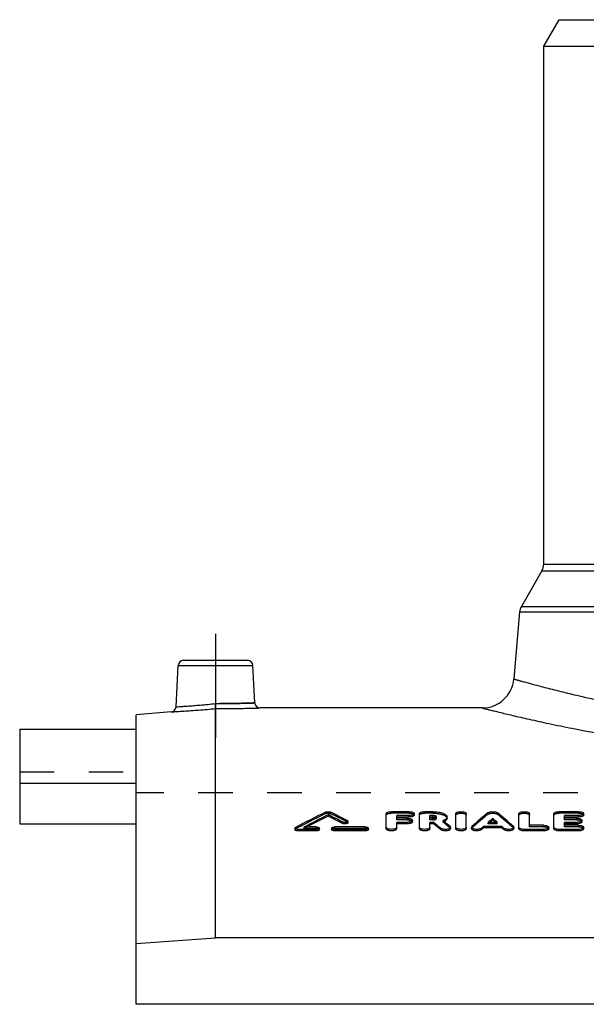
# Model space of a CAD drawing. Header units: millimetres. Extents: x 0 to 1000, y 0 to 1000.
# Tile 2 of 3: x 350 to 457, y 527 to 713. Entities that reach past the tile are written whole.
import ezdxf

# ---------------------------------------------------------------- set-up
doc = ezdxf.new("R2010")
doc.units = ezdxf.units.MM
doc.header["$LTSCALE"] = 65.185185
doc.linetypes.add('CENTER', pattern=[0.6, 0.375, -0.075, 0.075, -0.075])
doc.linetypes.add('HIDDEN', pattern=[0.2, 0.1, -0.1])
for name, color, linetype in [('FASEN', 7, 'CONTINUOUS'), ('KOERPER', 7, 'CONTINUOUS'), ('KONST.EL_MIT_GEO', 7, 'CONTINUOUS')]:
    doc.layers.add(name, color=color, linetype=linetype)

msp = doc.modelspace()

# ---------------------------------------------------------------- linework, layer by layer
at = {"layer": 'FASEN', "color": 7, "linetype": 'Continuous'}
for p, q in [((448.5, 708), (451.39, 713)), ((451.39, 713), (570.61, 713)), ((448.5, 708), (573.5, 708)), ((378.13, 582.27), (371.5, 581.69)), ((371.5, 527.03), (371.5, 581.69)), ((371.5, 538.49), (386.5, 539.61)), ((635.5, 539.61), (386.5, 539.61))]:
    msp.add_line(p, q, dxfattribs=at)
at = {"layer": 'KOERPER', "color": 7, "linetype": 'Continuous'}
for p, q in [((448.5, 610.17), (448.5, 708)), ((436.87, 583), (394.92, 583)), ((349.5, 568.75), (349.5, 561.09)), ((371.5, 568.75), (349.5, 568.75)), ((349.5, 561.09), (371.5, 561.09)), ((650.5, 527.03), (371.5, 527.03))]:
    msp.add_line(p, q, dxfattribs=at)
at = {"layer": 'KOERPER', "color": 2, "linetype": 'CENTER'}
msp.add_line((386.5, 597), (386.5, 577.39), dxfattribs=at)
at = {"layer": 'KOERPER', "color": 8, "linetype": 'HIDDEN'}
for p in [(371.5, 527.03), (650.5, 567)]:
    msp.add_line(p, (371.5, 567), dxfattribs=at)
at = {"layer": 'KONST.EL_MIT_GEO', "color": 7, "linetype": 'Continuous'}
for p, q in [((448.5, 610.17), (573.5, 610.17)), ((448.17, 608.92), (444.28, 602.19)), ((448.17, 608.92), (573.83, 608.92)), ((443.95, 601.15), (442.84, 588.48)), ((443.95, 601.15), (578.05, 601.15)), ((444.28, 602.19), (577.72, 602.19)), ((380.45, 592), (392.55, 592)), ((379.04, 583.21), (379.45, 591.05)), ((379.45, 591.05), (393.55, 591.05)), ((393.92, 583.95), (393.55, 591.05)), ((386.5, 539.61), (386.5, 582.88)), ((349.5, 578.97), (349.5, 568.75)), ((349.5, 578.97), (371.5, 578.97)), ((407.76, 562.57), (407.76, 562.85)), ((418.75, 560.18), (418.75, 563.05)), ((423.04, 563.41), (419.74, 563.41)), ((420.73, 562.16), (420.73, 562.68)), ((423.04, 562.68), (420.73, 562.68)), ((423.04, 562.4), (420.73, 562.4)), ((422.71, 562.16), (420.73, 562.16)), ((423.04, 562.4), (423.04, 562.68)), ((423.7, 561.5), (423.7, 561.78)), ((424.03, 562.77), (424.03, 563.05)), ((425.02, 560.18), (425.02, 563.05)), ((427.55, 563.41), (426.01, 563.41)), ((427, 562.16), (427, 562.68)), ((427.55, 562.68), (427, 562.68)), ((427.55, 562.4), (427, 562.4)), ((427.55, 562.16), (427, 562.16)), ((427.55, 562.4), (427.55, 562.68)), ((429.62, 561.61), (429.48, 561.72)), ((430.23, 562.14), (430.23, 562.42)), ((431.89, 560.18), (431.89, 563.05)), ((433.87, 560.18), (433.87, 563.05)), ((438.85, 561.85), (438.85, 562.13)), ((443.83, 560.18), (443.83, 563.05)), ((445.82, 560.84), (445.82, 563.05)), ((450.44, 560.18), (450.44, 563.05)), ((455.06, 563.41), (451.43, 563.41)), ((452.42, 562.16), (452.42, 562.68)), ((455.06, 562.68), (452.42, 562.68)), ((455.06, 562.4), (452.42, 562.4)), ((454.73, 562.16), (452.42, 562.16)), ((455.06, 562.4), (455.06, 562.68)), ((455.72, 561.5), (455.72, 561.78)), ((456.05, 562.77), (456.05, 563.05)), ((401.5, 560.29), (401.5, 560.02)), ((402.08, 559.79), (402.08, 560.07)), ((405.54, 560.07), (402.08, 560.07)), ((405.54, 559.79), (402.08, 559.79)), ((405.54, 560.52), (403.23, 560.52)), ((405.54, 559.79), (405.54, 560.07)), ((406.12, 560.02), (406.12, 560.29)), ((408.43, 560.29), (408.43, 560.02)), ((414.79, 560.52), (409.01, 560.52)), ((409.01, 559.79), (409.01, 560.07)), ((414.79, 560.07), (409.01, 560.07)), ((414.79, 559.79), (409.01, 559.79)), ((410.46, 561.2), (410.46, 561.47)), ((411.5, 561.33), (411.5, 561.61)), ((414.79, 559.79), (414.79, 560.07)), ((415.37, 560.02), (415.37, 560.29)), ((420.73, 560.18), (420.73, 561.4)), ((422.71, 561.4), (420.73, 561.4)), ((422.71, 561.13), (420.73, 561.13)), ((422.71, 561.13), (422.71, 561.4)), ((427, 560.18), (427, 561.4)), ((427.68, 561.4), (427, 561.4)), ((427.68, 561.13), (427, 561.13)), ((427.68, 561.13), (427.68, 561.4)), ((429.01, 560.02), (429.01, 560.29)), ((429.63, 561.6), (429.62, 561.61)), ((430.9, 560.18), (430.9, 560.46)), ((434.86, 560.46), (434.86, 560.18)), ((436.76, 560.02), (436.76, 560.3)), ((437.14, 560.36), (437.14, 560.64)), ((440.57, 560.64), (437.14, 560.64)), ((440.57, 560.36), (437.14, 560.36)), ((439.7, 561.4), (438.01, 561.4)), ((440.57, 560.36), (440.57, 560.64)), ((440.95, 560.02), (440.95, 560.3)), ((442.84, 560.18), (442.84, 560.46)), ((444.83, 559.79), (444.83, 560.07)), ((448.46, 560.07), (444.83, 560.07)), ((448.46, 559.79), (444.83, 559.79)), ((448.46, 560.84), (445.82, 560.84)), ((448.46, 559.79), (448.46, 560.07)), ((449.45, 560.18), (449.45, 560.46)), ((451.43, 559.79), (451.43, 560.07)), ((455.06, 560.07), (451.43, 560.07)), ((455.06, 559.79), (451.43, 559.79)), ((452.42, 560.84), (452.42, 561.4)), ((454.73, 561.4), (452.42, 561.4)), ((454.73, 561.13), (452.42, 561.13)), ((455.06, 560.84), (452.42, 560.84)), ((454.73, 561.13), (454.73, 561.4)), ((455.06, 559.79), (455.06, 560.07)), ((456.05, 560.18), (456.05, 560.46))]:
    msp.add_line(p, q, dxfattribs=at)
at = {"layer": 'KONST.EL_MIT_GEO', "color": 8, "linetype": 'HIDDEN'}
for p, q in [((371.5, 561.09), (371.5, 578.97)), ((349.5, 570.92), (371.5, 570.92)), ((407.27, 563.04), (407.27, 563.32)), ((408.25, 563.04), (408.25, 563.32)), ((411.39, 561.46), (411.39, 561.74)), ((419.74, 563.13), (419.74, 563.41)), ((423.04, 563.13), (419.74, 563.13)), ((420.73, 561.88), (420.73, 562.16)), ((422.71, 561.88), (420.73, 561.88)), ((422.71, 561.88), (422.71, 562.16)), ((423.04, 563.13), (423.04, 563.41)), ((426.01, 563.13), (426.01, 563.41)), ((427.55, 563.13), (426.01, 563.13)), ((427, 561.88), (427, 562.16)), ((427.55, 561.88), (427, 561.88)), ((427.55, 563.13), (427.55, 563.41)), ((427.55, 561.88), (427.55, 562.16)), ((428.25, 562.14), (428.25, 562.42)), ((429.48, 561.44), (429.48, 561.72)), ((437.95, 562.92), (437.95, 563.2)), ((439.76, 562.92), (439.76, 563.2)), ((451.43, 563.13), (451.43, 563.41)), ((455.06, 563.13), (451.43, 563.13)), ((452.42, 561.88), (452.42, 562.16)), ((454.73, 561.88), (452.42, 561.88)), ((454.73, 561.88), (454.73, 562.16)), ((455.06, 563.13), (455.06, 563.41)), ((401.61, 560.15), (401.61, 560.43)), ((403.23, 560.24), (403.23, 560.52)), ((403.23, 560.24), (403.34, 560.3)), ((405.54, 560.24), (403.23, 560.24)), ((403.34, 560.3), (403.75, 560.52)), ((405.54, 560.24), (405.54, 560.52)), ((409.01, 560.24), (409.01, 560.52)), ((414.79, 560.24), (409.01, 560.24)), ((414.79, 560.24), (414.79, 560.52)), ((430.81, 560.34), (430.81, 560.62)), ((434.95, 560.34), (434.95, 560.61)), ((438.01, 561.13), (438.01, 561.4)), ((438.01, 561.13), (438.2, 561.29)), ((439.7, 561.13), (438.01, 561.13)), ((438.2, 561.29), (438.33, 561.4)), ((439.51, 561.29), (439.38, 561.4)), ((439.7, 561.13), (439.51, 561.29)), ((439.7, 561.13), (439.7, 561.4)), ((442.76, 560.34), (442.76, 560.61)), ((445.82, 560.57), (445.82, 560.84)), ((448.46, 560.57), (445.82, 560.57)), ((448.46, 560.57), (448.46, 560.84)), ((452.42, 560.57), (452.42, 560.84)), ((455.06, 560.57), (452.42, 560.57)), ((455.06, 560.57), (455.06, 560.84))]:
    msp.add_line(p, q, dxfattribs=at)
at = {"layer": 'KONST.EL_MIT_GEO', "color": 7, "linetype": 'Continuous'}
for centre, radius, start, end in [((446, 610.17), 2.5, 330, 360), ((446.44, 600.94), 2.5, 150, 175), ((380.45, 591), 1, 90, 177), ((392.55, 591), 1, 3, 90), ((436.87, 589), 6, 270, 355), ((378.04, 583.26), 1, 274.9995, 357), ((394.92, 584), 1, 183, 270.0005), ((515.34, 345.17), 243.46, 116.3541, 117.849), ((517.03, 344.7), 243.98, 116.606, 117.8027), ((516.73, 344.78), 243.53, 116.581, 117.6398), ((299.35, 346.4), 242.08, 62.6787, 63.3972), ((299.4, 345.98), 242.18, 62.7031, 63.4211), ((301.35, 347.49), 240.85, 62.8134, 63.6513), ((427.55, 560.55), 1.86, 86.2084, 90.0332), ((427.55, 563.94), 1.78, 269.9179, 273.85), ((427.56, 560.67), 1.74, 84.2049, 86.1793), ((427.56, 563.86), 1.71, 273.8092, 277.7721), ((527.56, 456.12), 139.63, 129.9247, 131.5496), ((529.57, 456.31), 139.39, 130.6057, 131.0636), ((529.13, 456.43), 138.79, 130.5756, 130.8607), ((348.13, 456.31), 139.39, 48.9364, 49.3943), ((348.58, 456.43), 138.79, 49.1393, 49.4244), ((350.15, 456.12), 139.63, 48.4504, 50.0753), ((332.64, 445.81), 149.64, 49.9098, 50.5746), ((332.73, 445.51), 149.61, 49.9393, 50.604), ((335.71, 446.88), 148.26, 50.1029, 50.6947), ((532.85, 452.18), 144.44, 131.4999, 131.701), ((344.86, 452.18), 144.44, 48.299, 48.5001)]:
    msp.add_arc(centre, radius, start, end, dxfattribs=at)
at = {"layer": 'KONST.EL_MIT_GEO', "color": 8, "linetype": 'HIDDEN'}
for centre, radius, start, end in [((515.29, 344.76), 243.55, 116.3302, 117.8243), ((301.39, 347.08), 240.95, 62.8377, 63.6751), ((527.48, 455.82), 139.59, 129.8952, 131.5199), ((350.23, 455.82), 139.59, 48.4801, 50.1048), ((428.46, 564.04), 2.8, 291.507, 293.7292), ((335.72, 446.49), 148.34, 50.1328, 50.7976), ((428.65, 563.6), 2.32, 293.6989, 297.1535)]:
    msp.add_arc(centre, radius, start, end, dxfattribs=at)
at = {"layer": 'KONST.EL_MIT_GEO', "color": 7, "linetype": 'Continuous'}
for centre, major_axis, start_param, end_param in [((436.76, 296), (58.69, 286.38), 0.479805, 0.482818), ((440.95, 296), (-58.69, 286.38), -0.482818, -0.479805)]:
    msp.add_ellipse(centre, major_axis=major_axis, ratio=0.390963, start_param=start_param, end_param=end_param, dxfattribs=at)
for points, knots in [([(442.84, 588.48), (442.84, 588.48), (442.85, 588.48), (442.87, 588.47), (442.89, 588.46), (442.95, 588.45), (443.04, 588.42), (443.18, 588.38), (443.37, 588.33), (443.59, 588.27), (443.86, 588.19), (444.29, 588.07), (444.93, 587.9), (445.82, 587.65), (446.86, 587.37), (448.06, 587.06), (449.4, 586.71), (451.49, 586.18), (454.43, 585.46), (458.37, 584.56), (462.81, 583.62), (467.71, 582.67), (473.04, 581.76), (478.75, 580.91), (486.95, 579.88), (497.73, 578.97), (511, 578.59), (524.27, 578.97), (535.05, 579.88), (543.25, 580.91), (548.96, 581.76), (554.29, 582.67), (559.19, 583.62), (563.63, 584.56), (567.57, 585.46), (570.51, 586.18), (572.6, 586.71), (573.94, 587.06), (575.14, 587.37), (576.18, 587.65), (577.07, 587.9), (577.71, 588.07), (578.14, 588.19), (578.41, 588.27), (578.63, 588.33), (578.82, 588.38), (578.96, 588.42), (579.05, 588.45), (579.11, 588.46), (579.13, 588.47), (579.15, 588.48), (579.16, 588.48), (579.16, 588.48)], [0, 0, 0, 0, 0.000039, 0.000154, 0.000347, 0.000616, 0.001386, 0.002463, 0.003846, 0.005534, 0.007525, 0.009819, 0.015303, 0.021969, 0.029796, 0.038758, 0.04883, 0.059981, 0.085395, 0.114729, 0.147687, 0.183959, 0.223214, 0.265103, 0.309252, 0.402693, 0.5, 0.597307, 0.690748, 0.734897, 0.776786, 0.816041, 0.852313, 0.885271, 0.914605, 0.940019, 0.95117, 0.961242, 0.970204, 0.978031, 0.984697, 0.990181, 0.992475, 0.994466, 0.996154, 0.997537, 0.998614, 0.999384, 0.999653, 0.999846, 0.999961, 1, 1, 1, 1]), ([(378.13, 582.27), (378.14, 582.27), (378.2, 582.27), (378.32, 582.28), (378.52, 582.29), (378.79, 582.31), (379.14, 582.33), (379.75, 582.37), (380.66, 582.43), (381.91, 582.51), (383.89, 582.66), (385.43, 582.78), (386.5, 582.88)], [0, 0, 0, 0, 0.004831, 0.019271, 0.04318, 0.076322, 0.118369, 0.168906, 0.293397, 0.444947, 0.617713, 1, 1, 1, 1]), ([(379.04, 583.21), (379.09, 583.22), (379.28, 583.22), (379.69, 583.26), (380.37, 583.3), (381.28, 583.37), (382.4, 583.46), (384.14, 583.6), (385.52, 583.73), (386.46, 583.82)], [0, 0, 0, 0, 0.019244, 0.076229, 0.168749, 0.29322, 0.444817, 0.617674, 1, 1, 1, 1]), ([(386.46, 583.82), (387.41, 583.82), (388.79, 583.83), (390.55, 583.86), (391.67, 583.88), (392.58, 583.91), (393.21, 583.92), (393.58, 583.94), (393.76, 583.94), (393.86, 583.95), (393.91, 583.95), (393.92, 583.95)], [0, 0, 0, 0, 0.382387, 0.555286, 0.70688, 0.831321, 0.923805, 0.956897, 0.980765, 0.995179, 1, 1, 1, 1]), ([(386.5, 582.88), (386.5, 582.97), (386.48, 583.29), (386.47, 583.6), (386.46, 583.82)], [0, 0, 0, 0, 0.300358, 1, 1, 1, 1]), ([(386.5, 582.88), (387.57, 582.88), (389.13, 582.89), (391.11, 582.91), (392.37, 582.94), (393.29, 582.96), (393.9, 582.97), (394.25, 582.98), (394.53, 582.99), (394.73, 583), (394.85, 583), (394.91, 583), (394.92, 583)], [0, 0, 0, 0, 0.382204, 0.555001, 0.706575, 0.831078, 0.88162, 0.92367, 0.956815, 0.980727, 0.995169, 1, 1, 1, 1]), ([(436.87, 583), (436.87, 583), (436.9, 582.99), (436.97, 582.97), (437.09, 582.94), (437.33, 582.88), (437.74, 582.78), (438.37, 582.62), (439.18, 582.42), (440.16, 582.18), (441.32, 581.9), (443.19, 581.46), (445.93, 580.83), (449.67, 580.01), (454, 579.12), (458.86, 578.2), (464.22, 577.27), (472.2, 576.04), (483.01, 574.72), (496.72, 573.68), (511, 573.32), (525.28, 573.68), (538.99, 574.72), (549.8, 576.04), (557.78, 577.27), (563.14, 578.2), (568, 579.12), (572.33, 580.01), (576.07, 580.83), (578.81, 581.46), (580.68, 581.9), (581.84, 582.18), (582.82, 582.42), (583.63, 582.62), (584.26, 582.78), (584.67, 582.88), (584.91, 582.94), (585.03, 582.97), (585.1, 582.99), (585.13, 583), (585.13, 583)], [0, 0, 0, 0, 0.000157, 0.000626, 0.001408, 0.002501, 0.005618, 0.009967, 0.01553, 0.02229, 0.030222, 0.0393, 0.060772, 0.086441, 0.116011, 0.149165, 0.185568, 0.22487, 0.3107, 0.403544, 0.5, 0.596456, 0.6893, 0.77513, 0.814432, 0.850835, 0.883989, 0.913559, 0.939228, 0.9607, 0.969778, 0.97771, 0.98447, 0.990033, 0.994382, 0.997499, 0.998592, 0.999374, 0.999843, 1, 1, 1, 1]), ([(407.27, 563.32), (407.34, 563.36), (407.5, 563.4), (407.76, 563.42), (408.02, 563.4), (408.18, 563.36), (408.25, 563.32)], [0, 0, 0, 0, 0.225196, 0.500009, 0.774812, 1, 1, 1, 1]), ([(411.39, 561.74), (411.41, 561.73), (411.46, 561.7), (411.5, 561.65), (411.5, 561.61)], [0, 0, 0, 0, 0.321374, 1, 1, 1, 1]), ([(418.75, 563.05), (418.75, 563.1), (418.8, 563.19), (418.92, 563.26), (419.09, 563.34), (419.37, 563.4), (419.61, 563.41), (419.74, 563.41)], [0, 0, 0, 0, 0.142226, 0.241742, 0.362635, 0.659164, 1, 1, 1, 1]), ([(422.71, 562.16), (422.83, 562.16), (423.07, 562.14), (423.35, 562.08), (423.53, 562), (423.64, 561.92), (423.7, 561.84), (423.7, 561.78)], [0, 0, 0, 0, 0.339033, 0.634492, 0.755354, 0.855291, 1, 1, 1, 1]), ([(423.7, 561.78), (423.7, 561.73), (423.64, 561.64), (423.53, 561.57), (423.35, 561.48), (423.07, 561.42), (422.83, 561.4), (422.71, 561.4)], [0, 0, 0, 0, 0.144922, 0.245022, 0.365985, 0.661345, 1, 1, 1, 1]), ([(423.04, 563.41), (423.16, 563.41), (423.4, 563.4), (423.68, 563.34), (423.86, 563.26), (423.97, 563.19), (424.03, 563.1), (424.03, 563.05)], [0, 0, 0, 0, 0.34084, 0.637385, 0.758283, 0.857789, 1, 1, 1, 1]), ([(424.03, 563.05), (424.03, 563), (423.97, 562.91), (423.86, 562.84), (423.68, 562.76), (423.4, 562.7), (423.16, 562.68), (423.04, 562.68)], [0, 0, 0, 0, 0.142429, 0.242098, 0.363096, 0.659541, 1, 1, 1, 1]), ([(424.03, 562.77), (424.03, 562.72), (423.97, 562.63), (423.86, 562.56), (423.68, 562.48), (423.4, 562.42), (423.17, 562.4), (423.04, 562.4)], [0, 0, 0, 0, 0.14245, 0.243422, 0.363612, 0.657129, 1, 1, 1, 1]), ([(425.02, 563.05), (425.02, 563.1), (425.08, 563.19), (425.19, 563.26), (425.37, 563.34), (425.65, 563.4), (425.88, 563.41), (426.01, 563.41)], [0, 0, 0, 0, 0.142226, 0.241742, 0.362635, 0.659164, 1, 1, 1, 1]), ([(427.55, 563.41), (427.89, 563.41), (428.39, 563.38), (429.03, 563.26), (429.43, 563.14), (429.77, 562.99), (430.02, 562.83), (430.19, 562.64), (430.23, 562.49), (430.23, 562.42)], [0, 0, 0, 0, 0.339027, 0.49464, 0.634389, 0.754752, 0.854003, 0.93344, 1, 1, 1, 1]), ([(428.25, 562.42), (428.25, 562.46), (428.21, 562.52), (428.13, 562.57), (428, 562.63), (427.81, 562.67), (427.64, 562.68), (427.55, 562.68)], [0, 0, 0, 0, 0.14351, 0.243262, 0.36416, 0.660092, 1, 1, 1, 1]), ([(428.04, 562.33), (428.02, 562.34), (427.92, 562.37), (427.81, 562.39), (427.73, 562.39)], [0, 0, 0, 0, 0.224267, 1, 1, 1, 1]), ([(427.79, 562.17), (427.81, 562.18), (427.9, 562.19), (427.98, 562.21), (428.04, 562.23)], [0, 0, 0, 0, 0.269991, 1, 1, 1, 1]), ([(428.04, 562.23), (428.09, 562.25), (428.16, 562.28), (428.22, 562.34), (428.24, 562.37)], [0, 0, 0, 0, 0.580706, 1, 1, 1, 1]), ([(428.14, 562.28), (428.14, 562.29), (428.1, 562.3), (428.07, 562.32), (428.04, 562.33)], [0, 0, 0, 0, 0.233172, 1, 1, 1, 1]), ([(430.23, 562.42), (430.23, 562.35), (430.19, 562.21), (430.03, 562.02), (429.79, 561.85), (429.59, 561.76), (429.48, 561.72)], [0, 0, 0, 0, 0.183218, 0.401519, 0.672557, 1, 1, 1, 1]), ([(430.23, 562.14), (430.23, 562.09), (430.2, 561.97), (430.1, 561.81), (429.93, 561.66), (429.78, 561.58), (429.71, 561.54)], [0, 0, 0, 0, 0.194594, 0.415532, 0.682823, 1, 1, 1, 1]), ([(431.89, 563.05), (431.89, 563.1), (431.95, 563.19), (432.06, 563.26), (432.24, 563.34), (432.52, 563.4), (432.88, 563.42), (433.25, 563.4), (433.52, 563.34), (433.7, 563.26), (433.81, 563.19), (433.87, 563.1), (433.87, 563.05)], [0, 0, 0, 0, 0.071114, 0.120852, 0.181295, 0.329573, 0.499996, 0.670421, 0.818698, 0.879146, 0.928886, 1, 1, 1, 1]), ([(437.95, 563.2), (437.99, 563.23), (438.11, 563.3), (438.41, 563.39), (438.85, 563.43), (439.29, 563.39), (439.6, 563.3), (439.72, 563.23), (439.76, 563.2)], [0, 0, 0, 0, 0.092833, 0.211799, 0.499987, 0.788191, 0.907163, 1, 1, 1, 1]), ([(443.83, 563.05), (443.83, 563.1), (443.89, 563.19), (444.01, 563.26), (444.18, 563.34), (444.46, 563.4), (444.83, 563.42), (445.19, 563.4), (445.47, 563.34), (445.64, 563.26), (445.76, 563.19), (445.82, 563.1), (445.82, 563.05)], [0, 0, 0, 0, 0.071114, 0.120852, 0.181295, 0.329573, 0.499996, 0.670421, 0.818698, 0.879146, 0.928886, 1, 1, 1, 1]), ([(450.44, 563.05), (450.44, 563.1), (450.5, 563.19), (450.61, 563.26), (450.79, 563.34), (451.07, 563.4), (451.3, 563.41), (451.43, 563.41)], [0, 0, 0, 0, 0.142226, 0.241742, 0.362635, 0.659164, 1, 1, 1, 1]), ([(454.73, 562.16), (454.86, 562.16), (455.1, 562.14), (455.37, 562.08), (455.55, 562), (455.66, 561.92), (455.72, 561.84), (455.72, 561.78)], [0, 0, 0, 0, 0.339033, 0.634492, 0.755354, 0.855291, 1, 1, 1, 1]), ([(455.72, 561.78), (455.72, 561.73), (455.66, 561.64), (455.55, 561.57), (455.37, 561.48), (455.1, 561.42), (454.86, 561.4), (454.73, 561.4)], [0, 0, 0, 0, 0.144922, 0.245022, 0.365985, 0.661345, 1, 1, 1, 1]), ([(455.06, 563.41), (455.19, 563.41), (455.43, 563.4), (455.7, 563.34), (455.88, 563.26), (455.99, 563.19), (456.05, 563.1), (456.05, 563.05)], [0, 0, 0, 0, 0.34084, 0.637385, 0.758283, 0.857789, 1, 1, 1, 1]), ([(456.05, 563.05), (456.05, 563), (455.99, 562.91), (455.88, 562.84), (455.7, 562.76), (455.43, 562.7), (455.19, 562.68), (455.06, 562.68)], [0, 0, 0, 0, 0.142429, 0.242098, 0.363096, 0.659541, 1, 1, 1, 1]), ([(456.05, 562.77), (456.05, 562.72), (455.99, 562.63), (455.88, 562.56), (455.7, 562.48), (455.43, 562.42), (455.19, 562.4), (455.06, 562.4)], [0, 0, 0, 0, 0.14245, 0.243422, 0.363612, 0.657129, 1, 1, 1, 1]), ([(401.5, 560.29), (401.5, 560.31), (401.51, 560.37), (401.57, 560.41), (401.61, 560.43)], [0, 0, 0, 0, 0.201947, 1, 1, 1, 1]), ([(402.08, 560.07), (402, 560.07), (401.86, 560.08), (401.66, 560.12), (401.5, 560.22), (401.5, 560.29)], [0, 0, 0, 0, 0.341789, 0.64031, 1, 1, 1, 1]), ([(402.08, 559.79), (402, 559.79), (401.87, 559.8), (401.68, 559.85), (401.55, 559.91), (401.5, 559.99), (401.5, 560.02)], [0, 0, 0, 0, 0.339308, 0.629427, 0.853582, 1, 1, 1, 1]), ([(405.54, 560.52), (405.62, 560.52), (405.76, 560.51), (405.96, 560.47), (406.12, 560.37), (406.12, 560.29)], [0, 0, 0, 0, 0.34219, 0.640844, 1, 1, 1, 1]), ([(406.12, 560.29), (406.12, 560.22), (405.96, 560.12), (405.76, 560.08), (405.62, 560.07), (405.54, 560.07)], [0, 0, 0, 0, 0.359453, 0.658029, 1, 1, 1, 1]), ([(406.12, 560.02), (406.12, 559.94), (405.96, 559.85), (405.76, 559.8), (405.62, 559.79), (405.54, 559.79)], [0, 0, 0, 0, 0.360669, 0.65353, 1, 1, 1, 1]), ([(408.43, 560.29), (408.43, 560.37), (408.6, 560.47), (408.8, 560.51), (408.94, 560.52), (409.01, 560.52)], [0, 0, 0, 0, 0.359149, 0.657797, 1, 1, 1, 1]), ([(409.01, 560.07), (408.94, 560.07), (408.8, 560.08), (408.6, 560.12), (408.43, 560.22), (408.43, 560.29)], [0, 0, 0, 0, 0.341958, 0.640541, 1, 1, 1, 1]), ([(409.01, 559.79), (408.94, 559.79), (408.8, 559.8), (408.6, 559.85), (408.43, 559.94), (408.43, 560.02)], [0, 0, 0, 0, 0.344063, 0.638915, 1, 1, 1, 1]), ([(411.5, 561.61), (411.5, 561.55), (411.4, 561.47), (411.26, 561.42), (411.04, 561.38), (410.77, 561.38), (410.55, 561.43), (410.46, 561.47)], [0, 0, 0, 0, 0.150676, 0.271616, 0.416763, 0.733196, 1, 1, 1, 1]), ([(411.5, 561.33), (411.5, 561.27), (411.4, 561.19), (411.26, 561.15), (411.05, 561.1), (410.77, 561.1), (410.55, 561.15), (410.46, 561.2)], [0, 0, 0, 0, 0.151868, 0.27095, 0.415071, 0.731436, 1, 1, 1, 1]), ([(414.79, 560.52), (414.86, 560.52), (415.01, 560.51), (415.2, 560.47), (415.37, 560.37), (415.37, 560.29)], [0, 0, 0, 0, 0.34219, 0.640844, 1, 1, 1, 1]), ([(415.37, 560.29), (415.37, 560.22), (415.2, 560.12), (415.01, 560.08), (414.86, 560.07), (414.79, 560.07)], [0, 0, 0, 0, 0.359453, 0.658029, 1, 1, 1, 1]), ([(415.37, 560.02), (415.37, 559.94), (415.2, 559.85), (415.01, 559.8), (414.87, 559.79), (414.79, 559.79)], [0, 0, 0, 0, 0.360669, 0.65353, 1, 1, 1, 1]), ([(420.73, 560.46), (420.73, 560.4), (420.67, 560.31), (420.56, 560.23), (420.38, 560.15), (420.1, 560.09), (419.74, 560.06), (419.37, 560.09), (419.09, 560.15), (418.92, 560.23), (418.8, 560.31), (418.74, 560.4), (418.75, 560.46)], [0, 0, 0, 0, 0.073712, 0.123961, 0.184416, 0.33156, 0.499996, 0.668434, 0.815578, 0.876038, 0.926288, 1, 1, 1, 1]), ([(420.73, 560.18), (420.73, 560.12), (420.67, 560.03), (420.55, 559.96), (420.38, 559.88), (420.1, 559.81), (419.74, 559.78), (419.37, 559.81), (419.09, 559.88), (418.92, 559.96), (418.8, 560.04), (418.75, 560.12), (418.75, 560.18)], [0, 0, 0, 0, 0.074864, 0.12469, 0.184102, 0.332912, 0.499901, 0.668315, 0.815724, 0.875227, 0.925558, 1, 1, 1, 1]), ([(423.7, 561.5), (423.7, 561.45), (423.64, 561.36), (423.53, 561.29), (423.35, 561.21), (423.07, 561.14), (422.84, 561.13), (422.71, 561.13)], [0, 0, 0, 0, 0.144919, 0.246309, 0.366449, 0.658887, 1, 1, 1, 1]), ([(427, 560.46), (427, 560.4), (426.94, 560.31), (426.83, 560.23), (426.65, 560.15), (426.37, 560.09), (426.01, 560.06), (425.64, 560.09), (425.37, 560.15), (425.19, 560.23), (425.08, 560.31), (425.02, 560.4), (425.02, 560.46)], [0, 0, 0, 0, 0.073712, 0.123961, 0.184416, 0.33156, 0.499996, 0.668434, 0.815578, 0.876038, 0.926288, 1, 1, 1, 1]), ([(427, 560.18), (427, 560.12), (426.94, 560.03), (426.83, 559.96), (426.65, 559.88), (426.37, 559.81), (426.01, 559.78), (425.65, 559.81), (425.37, 559.88), (425.19, 559.96), (425.08, 560.04), (425.02, 560.12), (425.02, 560.18)], [0, 0, 0, 0, 0.074864, 0.12469, 0.184102, 0.332912, 0.499901, 0.668315, 0.815724, 0.875227, 0.925558, 1, 1, 1, 1]), ([(430.9, 560.46), (430.9, 560.35), (430.7, 560.2), (430.42, 560.12), (430.12, 560.07), (429.79, 560.06), (429.48, 560.1), (429.22, 560.17), (429.07, 560.25), (429.01, 560.29)], [0, 0, 0, 0, 0.158946, 0.287426, 0.439442, 0.601341, 0.757695, 0.894028, 1, 1, 1, 1]), ([(430.9, 560.18), (430.9, 560.07), (430.7, 559.92), (430.42, 559.84), (430.12, 559.79), (429.8, 559.79), (429.48, 559.82), (429.22, 559.89), (429.07, 559.97), (429.01, 560.02)], [0, 0, 0, 0, 0.158455, 0.286911, 0.43735, 0.601293, 0.756424, 0.892835, 1, 1, 1, 1]), ([(430.81, 560.62), (430.82, 560.61), (430.87, 560.56), (430.9, 560.5), (430.9, 560.46)], [0, 0, 0, 0, 0.293746, 1, 1, 1, 1]), ([(433.87, 560.46), (433.87, 560.4), (433.81, 560.31), (433.7, 560.23), (433.52, 560.15), (433.25, 560.09), (432.88, 560.06), (432.52, 560.09), (432.24, 560.15), (432.06, 560.23), (431.95, 560.31), (431.89, 560.4), (431.89, 560.46)], [0, 0, 0, 0, 0.073712, 0.123961, 0.184416, 0.33156, 0.499996, 0.668434, 0.815578, 0.876038, 0.926288, 1, 1, 1, 1]), ([(433.87, 560.18), (433.87, 560.12), (433.81, 560.03), (433.7, 559.96), (433.52, 559.88), (433.25, 559.81), (432.88, 559.78), (432.52, 559.81), (432.24, 559.88), (432.06, 559.96), (431.95, 560.04), (431.89, 560.12), (431.89, 560.18)], [0, 0, 0, 0, 0.074864, 0.12469, 0.184102, 0.332912, 0.499901, 0.668315, 0.815724, 0.875227, 0.925558, 1, 1, 1, 1]), ([(434.86, 560.46), (434.86, 560.47), (434.87, 560.53), (434.91, 560.58), (434.95, 560.61)], [0, 0, 0, 0, 0.224176, 1, 1, 1, 1]), ([(436.76, 560.3), (436.7, 560.25), (436.55, 560.17), (436.29, 560.1), (435.98, 560.06), (435.66, 560.07), (435.35, 560.12), (435.07, 560.2), (434.86, 560.35), (434.86, 560.46)], [0, 0, 0, 0, 0.104534, 0.240012, 0.396217, 0.558526, 0.711254, 0.840461, 1, 1, 1, 1]), ([(436.76, 560.02), (436.71, 559.98), (436.56, 559.9), (436.29, 559.82), (435.98, 559.79), (435.65, 559.79), (435.35, 559.84), (435.07, 559.92), (434.86, 560.07), (434.86, 560.18)], [0, 0, 0, 0, 0.106099, 0.240147, 0.396736, 0.560278, 0.711009, 0.841443, 1, 1, 1, 1]), ([(442.84, 560.46), (442.84, 560.35), (442.64, 560.2), (442.36, 560.12), (442.05, 560.07), (441.73, 560.06), (441.42, 560.1), (441.15, 560.17), (441, 560.25), (440.95, 560.3)], [0, 0, 0, 0, 0.159564, 0.288785, 0.44153, 0.603855, 0.76007, 0.895574, 1, 1, 1, 1]), ([(442.84, 560.18), (442.84, 560.07), (442.64, 559.92), (442.36, 559.84), (442.05, 559.79), (441.73, 559.79), (441.41, 559.82), (441.15, 559.9), (441, 559.98), (440.95, 560.02)], [0, 0, 0, 0, 0.159107, 0.288623, 0.439816, 0.60422, 0.759257, 0.894584, 1, 1, 1, 1]), ([(442.76, 560.61), (442.77, 560.6), (442.82, 560.56), (442.84, 560.5), (442.84, 560.46)], [0, 0, 0, 0, 0.290618, 1, 1, 1, 1]), ([(444.83, 560.07), (444.7, 560.07), (444.46, 560.09), (444.18, 560.15), (444.01, 560.23), (443.89, 560.31), (443.83, 560.4), (443.83, 560.46)], [0, 0, 0, 0, 0.336887, 0.63115, 0.752069, 0.852585, 1, 1, 1, 1]), ([(444.83, 559.79), (444.7, 559.79), (444.46, 559.81), (444.18, 559.88), (444.01, 559.96), (443.89, 560.04), (443.83, 560.12), (443.83, 560.18)], [0, 0, 0, 0, 0.337124, 0.631726, 0.752624, 0.852481, 1, 1, 1, 1]), ([(448.46, 560.84), (448.58, 560.84), (448.82, 560.82), (449.1, 560.76), (449.28, 560.68), (449.39, 560.6), (449.45, 560.51), (449.45, 560.46)], [0, 0, 0, 0, 0.337219, 0.631583, 0.752412, 0.852785, 1, 1, 1, 1]), ([(449.45, 560.46), (449.45, 560.4), (449.39, 560.31), (449.28, 560.23), (449.1, 560.15), (448.82, 560.09), (448.58, 560.07), (448.46, 560.07)], [0, 0, 0, 0, 0.147423, 0.247959, 0.368889, 0.663155, 1, 1, 1, 1]), ([(449.45, 560.18), (449.45, 560.12), (449.39, 560.04), (449.28, 559.96), (449.1, 559.88), (448.82, 559.81), (448.59, 559.79), (448.46, 559.79)], [0, 0, 0, 0, 0.147408, 0.24923, 0.369327, 0.660684, 1, 1, 1, 1]), ([(451.43, 560.07), (451.3, 560.07), (451.06, 560.09), (450.79, 560.15), (450.61, 560.23), (450.5, 560.31), (450.44, 560.4), (450.44, 560.46)], [0, 0, 0, 0, 0.336887, 0.63115, 0.752069, 0.852585, 1, 1, 1, 1]), ([(451.43, 559.79), (451.3, 559.79), (451.06, 559.81), (450.79, 559.88), (450.61, 559.96), (450.5, 560.04), (450.44, 560.12), (450.44, 560.18)], [0, 0, 0, 0, 0.337124, 0.631726, 0.752624, 0.852481, 1, 1, 1, 1]), ([(455.72, 561.5), (455.72, 561.45), (455.66, 561.36), (455.55, 561.29), (455.37, 561.21), (455.1, 561.14), (454.86, 561.13), (454.73, 561.13)], [0, 0, 0, 0, 0.144919, 0.246309, 0.366449, 0.658887, 1, 1, 1, 1]), ([(455.06, 560.84), (455.19, 560.84), (455.43, 560.82), (455.7, 560.76), (455.88, 560.68), (455.99, 560.6), (456.05, 560.51), (456.05, 560.46)], [0, 0, 0, 0, 0.337219, 0.631583, 0.752412, 0.852785, 1, 1, 1, 1]), ([(456.05, 560.46), (456.05, 560.4), (455.99, 560.31), (455.88, 560.23), (455.7, 560.15), (455.43, 560.09), (455.19, 560.07), (455.06, 560.07)], [0, 0, 0, 0, 0.147423, 0.247959, 0.368889, 0.663155, 1, 1, 1, 1]), ([(456.05, 560.18), (456.05, 560.12), (455.99, 560.04), (455.88, 559.96), (455.7, 559.88), (455.43, 559.81), (455.19, 559.79), (455.06, 559.79)], [0, 0, 0, 0, 0.147408, 0.24923, 0.369327, 0.660684, 1, 1, 1, 1])]:
    msp.add_open_spline(points, degree=3, knots=knots, dxfattribs=at)
at = {"layer": 'KONST.EL_MIT_GEO', "color": 8, "linetype": 'HIDDEN'}
for points, knots in [([(393.92, 583.95), (393.87, 583.94), (393.77, 583.94), (393.58, 583.94), (393.21, 583.93), (392.58, 583.91), (391.67, 583.88), (390.55, 583.86), (388.79, 583.83), (387.41, 583.82), (386.46, 583.82)], [0, 0, 0, 0, 0.019235, 0.043103, 0.076195, 0.168679, 0.29312, 0.444714, 0.617613, 1, 1, 1, 1]), ([(386.5, 582.88), (386.5, 582.97), (386.48, 583.29), (386.47, 583.6), (386.46, 583.82)], [0, 0, 0, 0, 0.300358, 1, 1, 1, 1]), ([(407.27, 563.04), (407.34, 563.08), (407.5, 563.12), (407.76, 563.14), (408.01, 563.12), (408.18, 563.08), (408.25, 563.04)], [0, 0, 0, 0, 0.224613, 0.499504, 0.773169, 1, 1, 1, 1]), ([(418.75, 562.77), (418.75, 562.82), (418.81, 562.91), (418.92, 562.98), (419.1, 563.06), (419.37, 563.12), (419.61, 563.13), (419.74, 563.13)], [0, 0, 0, 0, 0.142421, 0.241779, 0.363482, 0.659172, 1, 1, 1, 1]), ([(422.71, 561.88), (422.84, 561.88), (423.07, 561.86), (423.35, 561.8), (423.53, 561.72), (423.64, 561.64), (423.7, 561.56), (423.7, 561.5)], [0, 0, 0, 0, 0.343107, 0.63372, 0.755447, 0.856753, 1, 1, 1, 1]), ([(423.04, 563.13), (423.17, 563.13), (423.4, 563.12), (423.68, 563.06), (423.86, 562.98), (423.97, 562.91), (424.03, 562.82), (424.03, 562.77)], [0, 0, 0, 0, 0.344881, 0.636562, 0.758337, 0.859215, 1, 1, 1, 1]), ([(425.02, 562.77), (425.02, 562.82), (425.08, 562.91), (425.19, 562.98), (425.37, 563.06), (425.65, 563.12), (425.88, 563.13), (426.01, 563.13)], [0, 0, 0, 0, 0.142421, 0.241779, 0.363482, 0.659172, 1, 1, 1, 1]), ([(427.55, 563.13), (427.89, 563.13), (428.39, 563.1), (429.02, 562.98), (429.43, 562.86), (429.76, 562.72), (430.02, 562.55), (430.19, 562.36), (430.23, 562.21), (430.23, 562.14)], [0, 0, 0, 0, 0.339437, 0.49404, 0.633533, 0.754828, 0.853559, 0.932883, 1, 1, 1, 1]), ([(427.55, 561.88), (427.64, 561.88), (427.81, 561.89), (428, 561.94), (428.13, 561.99), (428.21, 562.04), (428.25, 562.1), (428.25, 562.14)], [0, 0, 0, 0, 0.343568, 0.634543, 0.755284, 0.856757, 1, 1, 1, 1]), ([(428.24, 562.19), (428.24, 562.2), (428.21, 562.23), (428.17, 562.26), (428.14, 562.28)], [0, 0, 0, 0, 0.209261, 1, 1, 1, 1]), ([(431.89, 562.77), (431.89, 562.82), (431.95, 562.91), (432.06, 562.98), (432.24, 563.06), (432.52, 563.12), (432.88, 563.14), (433.25, 563.12), (433.52, 563.06), (433.7, 562.98), (433.81, 562.91), (433.87, 562.82), (433.87, 562.77)], [0, 0, 0, 0, 0.072266, 0.121603, 0.181016, 0.330971, 0.4999, 0.670268, 0.818806, 0.878308, 0.928145, 1, 1, 1, 1]), ([(437.95, 562.92), (437.99, 562.96), (438.11, 563.02), (438.42, 563.11), (438.85, 563.15), (439.29, 563.11), (439.59, 563.02), (439.71, 562.96), (439.76, 562.92)], [0, 0, 0, 0, 0.094435, 0.213299, 0.50082, 0.786631, 0.906447, 1, 1, 1, 1]), ([(443.83, 562.77), (443.83, 562.82), (443.9, 562.91), (444.01, 562.98), (444.19, 563.06), (444.46, 563.12), (444.83, 563.14), (445.19, 563.12), (445.47, 563.06), (445.64, 562.98), (445.76, 562.91), (445.82, 562.82), (445.82, 562.77)], [0, 0, 0, 0, 0.072266, 0.121603, 0.181016, 0.330971, 0.4999, 0.670268, 0.818806, 0.878308, 0.928145, 1, 1, 1, 1]), ([(450.44, 562.77), (450.44, 562.82), (450.5, 562.91), (450.61, 562.98), (450.79, 563.06), (451.07, 563.12), (451.3, 563.13), (451.43, 563.13)], [0, 0, 0, 0, 0.142421, 0.241779, 0.363482, 0.659172, 1, 1, 1, 1]), ([(454.73, 561.88), (454.86, 561.88), (455.1, 561.86), (455.37, 561.8), (455.55, 561.72), (455.66, 561.64), (455.72, 561.56), (455.72, 561.5)], [0, 0, 0, 0, 0.343107, 0.63372, 0.755447, 0.856753, 1, 1, 1, 1]), ([(455.06, 563.13), (455.19, 563.13), (455.43, 563.12), (455.7, 563.06), (455.88, 562.98), (455.99, 562.91), (456.05, 562.82), (456.05, 562.77)], [0, 0, 0, 0, 0.344881, 0.636562, 0.758337, 0.859215, 1, 1, 1, 1]), ([(401.5, 560.02), (401.5, 560.03), (401.51, 560.09), (401.57, 560.13), (401.61, 560.15)], [0, 0, 0, 0, 0.197785, 1, 1, 1, 1]), ([(405.54, 560.24), (405.62, 560.24), (405.76, 560.23), (405.96, 560.19), (406.12, 560.1), (406.12, 560.02)], [0, 0, 0, 0, 0.344297, 0.639219, 1, 1, 1, 1]), ([(408.43, 560.02), (408.43, 560.1), (408.6, 560.19), (408.8, 560.23), (408.94, 560.24), (409.01, 560.24)], [0, 0, 0, 0, 0.360364, 0.653295, 1, 1, 1, 1]), ([(411.39, 561.46), (411.41, 561.45), (411.46, 561.42), (411.5, 561.37), (411.5, 561.33)], [0, 0, 0, 0, 0.329921, 1, 1, 1, 1]), ([(414.79, 560.24), (414.86, 560.24), (415.01, 560.23), (415.2, 560.19), (415.37, 560.1), (415.37, 560.02)], [0, 0, 0, 0, 0.344297, 0.639219, 1, 1, 1, 1]), ([(430.81, 560.34), (430.82, 560.33), (430.87, 560.29), (430.9, 560.22), (430.9, 560.18)], [0, 0, 0, 0, 0.297249, 1, 1, 1, 1]), ([(434.86, 560.18), (434.86, 560.19), (434.87, 560.25), (434.91, 560.31), (434.95, 560.34)], [0, 0, 0, 0, 0.225328, 1, 1, 1, 1]), ([(442.76, 560.34), (442.77, 560.32), (442.82, 560.28), (442.84, 560.22), (442.84, 560.18)], [0, 0, 0, 0, 0.294136, 1, 1, 1, 1]), ([(448.46, 560.57), (448.59, 560.57), (448.82, 560.55), (449.1, 560.48), (449.28, 560.4), (449.39, 560.32), (449.45, 560.24), (449.45, 560.18)], [0, 0, 0, 0, 0.341299, 0.630839, 0.752524, 0.854271, 1, 1, 1, 1]), ([(455.06, 560.57), (455.19, 560.57), (455.43, 560.55), (455.7, 560.48), (455.88, 560.4), (455.99, 560.32), (456.05, 560.24), (456.05, 560.18)], [0, 0, 0, 0, 0.341299, 0.630839, 0.752524, 0.854271, 1, 1, 1, 1])]:
    msp.add_open_spline(points, degree=3, knots=knots, dxfattribs=at)
at = {"layer": 'KONST.EL_MIT_GEO', "color": 7, "linetype": 'Continuous'}
msp.add_open_spline([(428.24, 562.37), (428.25, 562.39), (428.25, 562.4), (428.25, 562.42)], degree=3, dxfattribs=at)
at = {"layer": 'KONST.EL_MIT_GEO', "color": 8, "linetype": 'HIDDEN'}
msp.add_open_spline([(428.25, 562.14), (428.25, 562.16), (428.25, 562.17), (428.24, 562.19)], degree=3, dxfattribs=at)

doc.saveas('drawing.dxf')
